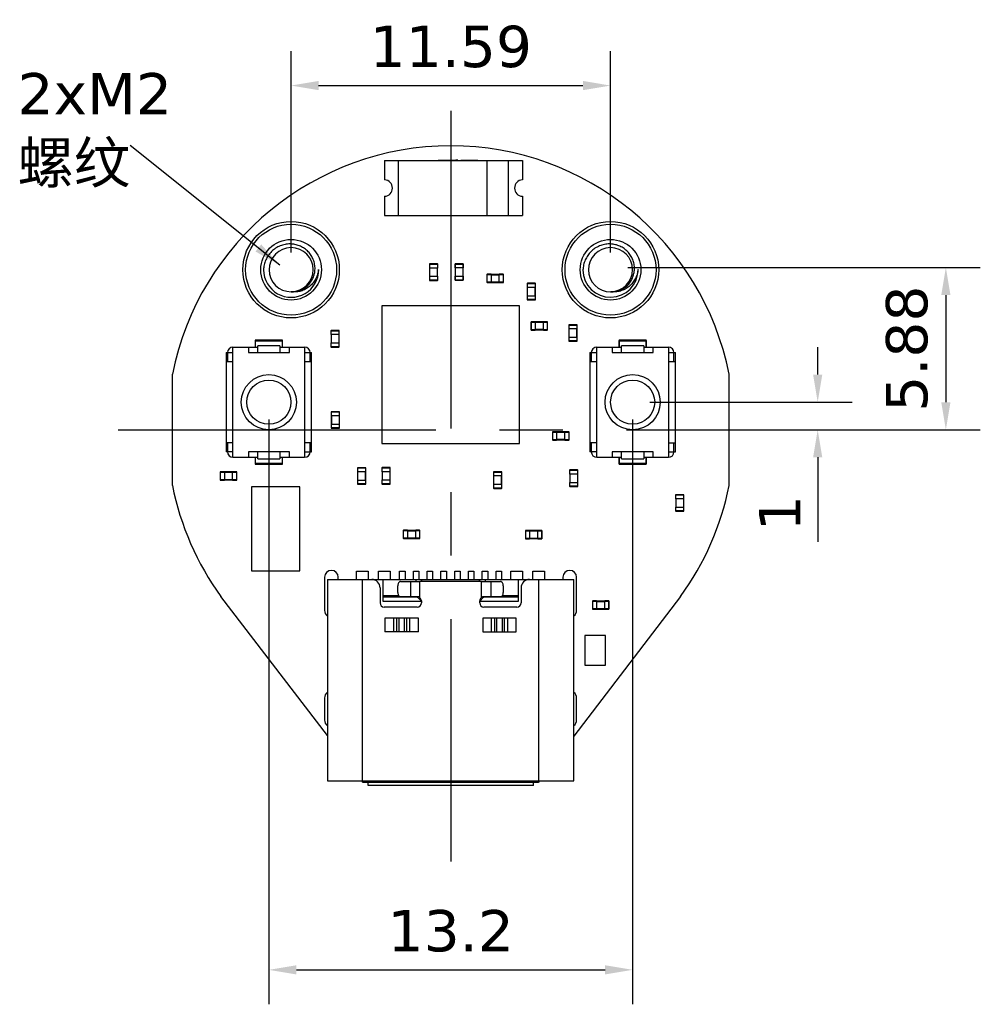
# Model space of a CAD drawing. Header units: millimetres. Extents: x 587 to 698, y 320 to 366.
# Tile 2 of 2: x 663 to 698, y 320 to 355. Entities that reach past the tile are written whole.
import ezdxf

# ---------------------------------------------------------------- set-up
doc = ezdxf.new("R2010")
doc.units = ezdxf.units.MM
doc.header["$LTSCALE"] = 30.734
doc.header["$PDMODE"] = 3
doc.header["$PDSIZE"] = 0.3125
doc.linetypes.add('CENTER', pattern=[0.6, 0.375, -0.075, 0.075, -0.075])
doc.linetypes.add('CENTER2', pattern=[28.575, 19.05, -3.175, 3.175, -3.175])
doc.layers.get('0').update_dxf_attribs({"linetype": 'CONTINUOUS'})
doc.layers.get('Defpoints').update_dxf_attribs({"linetype": 'CONTINUOUS'})
doc.layers.add('3中心线层', color=1, linetype='CENTER2')
doc.layers.add('6文字层', color=3, linetype='CONTINUOUS')
doc.layers.add('dim', color=6, linetype='CONTINUOUS', lineweight=9)
doc.styles.add('Verdana', font='verdana.ttf', dxfattribs={"height": 1.5})
doc.dimstyles.new('aaaaaaaa 3.0', dxfattribs={"dimtxt": 1.5, "dimasz": 1, "dimexe": 1.25, "dimexo": 0.625, "dimtad": 1, "dimzin": 9, "dimdsep": 46, "dimtxsty": 'Verdana', "dimcen": 0, "dimazin": 0, "dimtfac": 1, "dimtofl": 0, "dimtmove": 0, "dimatfit": 3, "dimfxl": 1, "dimlwd": 25, "dimlwe": 25, "dimarcsym": 0})

# ---------------------------------------------------------------- blocks, each defined once
blk = doc.blocks.new('*D24')
at = {"layer": 'Defpoints', "color": 0}
for p in [(684.908, 352.9), (673.318, 346.219), (684.908, 346.214)]:
    blk.add_point(p, dxfattribs=at)
at = {"layer": 'dim', "color": 0, "lineweight": 25}
for p, q in [((673.318, 346.844), (673.318, 354.15)), ((684.908, 346.839), (684.908, 354.15)), ((674.318, 352.9), (683.908, 352.9))]:
    blk.add_line(p, q, dxfattribs=at)
at = {"layer": 'dim', "color": 0}
for points in [[(674.318, 353.067), (674.318, 352.733), (673.318, 352.9)], [(683.908, 352.733), (683.908, 353.067), (684.908, 352.9)]]:
    blk.add_solid(points, dxfattribs=at)
at = {"layer": 'dim', "color": 0, "insert": (679.113, 354.306), "char_height": 1.5, "attachment_point": 5, "style": 'Verdana'}
blk.add_mtext('11.59', dxfattribs=at)
blk = doc.blocks.new('*D25')
at = {"layer": 'Defpoints', "color": 0}
for p in [(684.908, 346.296), (689.21, 340.413), (697.074, 340.413)]:
    blk.add_point(p, dxfattribs=at)
at = {"layer": 'dim', "color": 0, "lineweight": 25}
for p, q in [((685.533, 346.296), (698.324, 346.296)), ((697.074, 345.296), (697.074, 341.413)), ((689.835, 340.413), (698.324, 340.413))]:
    blk.add_line(p, q, dxfattribs=at)
at = {"layer": 'dim', "color": 0}
for points in [[(697.241, 345.296), (696.907, 345.296), (697.074, 346.296)], [(696.907, 341.413), (697.241, 341.413), (697.074, 340.413)]]:
    blk.add_solid(points, dxfattribs=at)
at = {"layer": 'dim', "color": 0, "insert": (695.665, 343.355), "char_height": 1.5, "attachment_point": 5, "rotation": 90, "style": 'Verdana'}
blk.add_mtext('5.88', dxfattribs=at)
blk = doc.blocks.new('*D26')
at = {"layer": 'Defpoints', "color": 0}
for p in [(672.51, 341.413), (685.71, 341.413), (685.71, 320.818)]:
    blk.add_point(p, dxfattribs=at)
at = {"layer": 'dim', "color": 0, "lineweight": 25}
for p, q in [((672.51, 340.788), (672.51, 319.568)), ((685.71, 340.788), (685.71, 319.568)), ((673.51, 320.818), (684.71, 320.818))]:
    blk.add_line(p, q, dxfattribs=at)
at = {"layer": 'dim', "color": 0}
for points in [[(673.51, 320.984), (673.51, 320.651), (672.51, 320.818)], [(684.71, 320.651), (684.71, 320.984), (685.71, 320.818)]]:
    blk.add_solid(points, dxfattribs=at)
at = {"layer": 'dim', "color": 0, "insert": (679.11, 322.224), "char_height": 1.5, "attachment_point": 5, "style": 'Verdana'}
blk.add_mtext('13.2', dxfattribs=at)
blk = doc.blocks.new('*D27')
at = {"layer": 'Defpoints', "color": 0}
for p in [(685.71, 341.413), (685.71, 340.413), (692.424, 340.413)]:
    blk.add_point(p, dxfattribs=at)
at = {"layer": 'dim', "color": 0, "lineweight": 25}
for p, q in [((692.424, 342.413), (692.424, 343.413)), ((686.335, 341.413), (693.674, 341.413)), ((686.335, 340.413), (693.674, 340.413)), ((692.424, 339.413), (692.424, 336.351))]:
    blk.add_line(p, q, dxfattribs=at)
at = {"layer": 'dim', "color": 0}
for points in [[(692.258, 342.413), (692.591, 342.413), (692.424, 341.413)], [(692.591, 339.413), (692.258, 339.413), (692.424, 340.413)]]:
    blk.add_solid(points, dxfattribs=at)
at = {"layer": 'dim', "color": 0, "insert": (691.047, 337.382), "char_height": 1.5, "attachment_point": 5, "rotation": 90, "style": 'Verdana'}
blk.add_mtext('1', dxfattribs=at)

msp = doc.modelspace()

# ---------------------------------------------------------------- linework, layer by layer
at = {"linetype": 'Continuous'}
for p, q in [((676.71, 350.181), (676.71, 349.481)), ((676.71, 350.181), (681.71, 350.181)), ((677.21, 348.181), (677.21, 350.181)), ((678.654, 350.181), (678.654, 350.191)), ((678.654, 350.191), (678.776, 350.191)), ((678.706, 350.181), (678.706, 350.191)), ((678.725, 350.181), (678.725, 350.191)), ((678.776, 350.181), (678.776, 350.191)), ((678.784, 350.181), (678.784, 350.191)), ((678.784, 350.191), (679.178, 350.191)), ((678.804, 350.181), (678.804, 350.191)), ((678.824, 350.181), (678.824, 350.191)), ((678.876, 350.181), (678.876, 350.191)), ((678.895, 350.181), (678.895, 350.191)), ((678.946, 350.181), (678.946, 350.191)), ((678.954, 350.181), (678.954, 350.191)), ((678.974, 350.181), (678.974, 350.191)), ((679.025, 350.191), (679.025, 350.181)), ((679.064, 350.181), (679.064, 350.191)), ((679.085, 350.181), (679.085, 350.191)), ((679.09, 350.181), (679.09, 350.191)), ((679.093, 350.181), (679.093, 350.191)), ((679.163, 350.181), (679.163, 350.191)), ((679.167, 350.181), (679.167, 350.191)), ((679.178, 350.181), (679.178, 350.191)), ((679.178, 350.191), (679.178, 350.181)), ((679.19, 350.181), (679.19, 350.191)), ((679.19, 350.191), (679.291, 350.191)), ((679.222, 350.181), (679.222, 350.191)), ((679.272, 350.181), (679.272, 350.191)), ((679.291, 350.181), (679.291, 350.191)), ((679.295, 350.181), (679.295, 350.191)), ((679.368, 350.191), (679.295, 350.191)), ((679.297, 350.181), (679.297, 350.191)), ((679.351, 350.181), (679.351, 350.191)), ((679.368, 350.181), (679.368, 350.191)), ((679.479, 350.181), (679.479, 350.191)), ((679.479, 350.191), (680.094, 350.191)), ((679.575, 350.181), (679.575, 350.191)), ((679.627, 350.181), (679.627, 350.191)), ((679.758, 350.181), (679.758, 350.191)), ((679.874, 350.181), (679.874, 350.191)), ((679.916, 350.181), (679.916, 350.191)), ((679.938, 350.181), (679.938, 350.191)), ((680.049, 350.181), (680.049, 350.191)), ((680.094, 350.181), (680.094, 350.191)), ((680.422, 350.181), (680.422, 348.181)), ((681.21, 348.181), (681.21, 350.181)), ((681.71, 350.181), (681.71, 349.481)), ((676.71, 348.882), (676.71, 348.181)), ((681.71, 348.882), (681.71, 348.181)), ((676.71, 348.181), (681.71, 348.181)), ((678.336, 346.42), (678.336, 346.28)), ((678.336, 346.42), (678.636, 346.42)), ((678.636, 346.28), (678.336, 346.28)), ((678.341, 346.28), (678.341, 345.98)), ((678.346, 346.28), (678.346, 346.43)), ((678.626, 346.43), (678.346, 346.43)), ((678.351, 345.98), (678.351, 346.28)), ((678.621, 346.28), (678.621, 345.98)), ((678.626, 346.43), (678.626, 346.28)), ((678.631, 345.98), (678.631, 346.28)), ((678.636, 346.28), (678.636, 346.42)), ((679.265, 346.424), (679.265, 346.284)), ((679.265, 346.424), (679.565, 346.424)), ((679.565, 346.284), (679.265, 346.284)), ((679.27, 346.284), (679.27, 345.984)), ((679.275, 346.284), (679.275, 346.434)), ((679.555, 346.434), (679.275, 346.434)), ((679.28, 345.984), (679.28, 346.284)), ((679.55, 346.284), (679.55, 345.984)), ((679.555, 346.434), (679.555, 346.284)), ((679.56, 345.984), (679.56, 346.284)), ((679.565, 346.284), (679.565, 346.424)), ((678.336, 345.98), (678.336, 345.84)), ((678.336, 345.98), (678.636, 345.98)), ((678.636, 345.84), (678.336, 345.84)), ((678.346, 345.83), (678.346, 345.98)), ((678.346, 345.83), (678.626, 345.83)), ((678.626, 345.98), (678.626, 345.83)), ((678.636, 345.84), (678.636, 345.98)), ((679.265, 345.984), (679.265, 345.844)), ((679.265, 345.984), (679.565, 345.984)), ((679.565, 345.844), (679.265, 345.844)), ((679.275, 345.834), (679.275, 345.984)), ((679.275, 345.834), (679.555, 345.834)), ((679.555, 345.984), (679.555, 345.834)), ((679.565, 345.844), (679.565, 345.984)), ((680.423, 346.042), (680.423, 345.762)), ((680.423, 346.042), (680.573, 346.042)), ((680.433, 345.752), (680.433, 346.052)), ((680.573, 346.052), (680.433, 346.052)), ((680.573, 346.052), (680.573, 345.752)), ((680.873, 346.047), (680.573, 346.047)), ((680.573, 346.037), (680.873, 346.037)), ((680.873, 345.752), (680.873, 346.052)), ((681.013, 346.052), (680.873, 346.052)), ((680.873, 346.042), (681.023, 346.042)), ((681.013, 346.052), (681.013, 345.752)), ((681.023, 345.762), (681.023, 346.042)), ((680.573, 345.762), (680.423, 345.762)), ((680.433, 345.752), (680.573, 345.752)), ((680.873, 345.767), (680.573, 345.767)), ((680.573, 345.757), (680.873, 345.757)), ((681.023, 345.762), (680.873, 345.762)), ((680.873, 345.752), (681.013, 345.752)), ((681.884, 345.716), (681.884, 345.576)), ((681.884, 345.716), (682.184, 345.716)), ((682.184, 345.576), (681.884, 345.576)), ((681.889, 345.576), (681.889, 345.276)), ((681.894, 345.576), (681.894, 345.726)), ((682.174, 345.726), (681.894, 345.726)), ((681.899, 345.276), (681.899, 345.576)), ((682.169, 345.576), (682.169, 345.276)), ((682.174, 345.726), (682.174, 345.576)), ((682.179, 345.276), (682.179, 345.576)), ((682.184, 345.576), (682.184, 345.716)), ((681.884, 345.276), (681.884, 345.136)), ((681.884, 345.276), (682.184, 345.276)), ((682.184, 345.136), (681.884, 345.136)), ((681.894, 345.126), (681.894, 345.276)), ((681.894, 345.126), (682.174, 345.126)), ((682.174, 345.276), (682.174, 345.126)), ((682.184, 345.136), (682.184, 345.276)), ((676.61, 344.913), (676.61, 339.913)), ((681.61, 344.913), (676.61, 344.913)), ((681.61, 339.913), (681.61, 344.913)), ((674.774, 343.864), (674.774, 344.014)), ((675.054, 344.014), (674.774, 344.014)), ((675.054, 344.014), (675.054, 343.864)), ((682.023, 344.32), (682.023, 344.04)), ((682.023, 344.32), (682.173, 344.32)), ((682.173, 344.04), (682.023, 344.04)), ((682.033, 344.03), (682.033, 344.33)), ((682.173, 344.33), (682.033, 344.33)), ((682.033, 344.03), (682.173, 344.03)), ((682.173, 344.33), (682.173, 344.03)), ((682.473, 344.325), (682.173, 344.325)), ((682.173, 344.315), (682.473, 344.315)), ((682.473, 344.045), (682.173, 344.045)), ((682.173, 344.035), (682.473, 344.035)), ((682.473, 344.03), (682.473, 344.33)), ((682.613, 344.33), (682.473, 344.33)), ((682.473, 344.32), (682.623, 344.32)), ((682.623, 344.04), (682.473, 344.04)), ((682.473, 344.03), (682.613, 344.03)), ((682.613, 344.33), (682.613, 344.03)), ((682.623, 344.04), (682.623, 344.32)), ((683.395, 344.213), (683.395, 344.073)), ((683.395, 344.213), (683.695, 344.213)), ((683.695, 344.073), (683.395, 344.073)), ((683.4, 344.073), (683.4, 343.773)), ((683.405, 344.073), (683.405, 344.223)), ((683.685, 344.223), (683.405, 344.223)), ((683.41, 343.773), (683.41, 344.073)), ((683.68, 344.073), (683.68, 343.773)), ((683.685, 344.223), (683.685, 344.073)), ((683.69, 343.773), (683.69, 344.073)), ((683.695, 344.073), (683.695, 344.213)), ((672.03, 343.413), (672.03, 343.663)), ((672.99, 343.663), (672.03, 343.663)), ((672.99, 343.663), (672.99, 343.413)), ((674.764, 344.004), (674.764, 343.864)), ((674.764, 344.004), (675.064, 344.004)), ((675.064, 343.864), (674.764, 343.864)), ((674.769, 343.864), (674.769, 343.564)), ((674.779, 343.564), (674.779, 343.864)), ((675.049, 343.864), (675.049, 343.564)), ((675.059, 343.564), (675.059, 343.864)), ((675.064, 343.864), (675.064, 344.004)), ((683.395, 343.773), (683.395, 343.633)), ((683.395, 343.773), (683.695, 343.773)), ((683.405, 343.623), (683.405, 343.773)), ((683.685, 343.773), (683.685, 343.623)), ((683.695, 343.633), (683.695, 343.773)), ((686.19, 343.663), (685.23, 343.663)), ((685.23, 343.413), (685.23, 343.663)), ((686.19, 343.663), (686.19, 343.413)), ((671.21, 339.413), (671.21, 343.413)), ((671.21, 343.413), (672.11, 343.413)), ((671.767, 343.413), (671.767, 343.213)), ((672.01, 343.643), (672.01, 343.413)), ((672.01, 343.643), (673.01, 343.643)), ((672.11, 343.213), (672.11, 343.463)), ((672.91, 343.463), (672.11, 343.463)), ((672.91, 343.463), (672.91, 343.213)), ((672.91, 343.413), (673.81, 343.413)), ((673.01, 343.413), (673.01, 343.643)), ((673.254, 343.213), (673.254, 343.413)), ((673.81, 343.413), (673.81, 339.413)), ((674.764, 343.564), (674.764, 343.424)), ((674.764, 343.564), (675.064, 343.564)), ((675.064, 343.424), (674.764, 343.424)), ((674.774, 343.414), (674.774, 343.564)), ((674.774, 343.414), (675.054, 343.414)), ((675.054, 343.564), (675.054, 343.414)), ((675.064, 343.424), (675.064, 343.564)), ((683.695, 343.633), (683.395, 343.633)), ((683.405, 343.623), (683.685, 343.623)), ((684.41, 343.413), (685.31, 343.413)), ((684.41, 339.413), (684.41, 343.413)), ((684.967, 343.413), (684.967, 343.213)), ((685.21, 343.643), (686.21, 343.643)), ((685.21, 343.643), (685.21, 343.413)), ((686.11, 343.463), (685.31, 343.463)), ((685.31, 343.213), (685.31, 343.463)), ((686.11, 343.463), (686.11, 343.213)), ((686.11, 343.413), (687.01, 343.413)), ((686.21, 343.413), (686.21, 343.643)), ((686.454, 343.213), (686.454, 343.413)), ((687.01, 343.413), (687.01, 339.413)), ((670.96, 343.213), (670.96, 339.613)), ((670.96, 343.213), (671.21, 343.213)), ((671.01, 343.213), (671.01, 342.89)), ((671.767, 343.213), (673.254, 343.213)), ((673.81, 343.213), (674.06, 343.213)), ((674.01, 342.89), (674.01, 343.213)), ((674.06, 339.613), (674.06, 343.213)), ((684.16, 343.213), (684.41, 343.213)), ((684.16, 343.213), (684.16, 339.613)), ((684.21, 343.213), (684.21, 342.89)), ((684.967, 343.213), (686.454, 343.213)), ((687.01, 343.213), (687.26, 343.213)), ((687.21, 342.89), (687.21, 343.213)), ((687.26, 339.613), (687.26, 343.213)), ((670.96, 342.89), (671.21, 342.89)), ((670.962, 342.89), (670.962, 339.936)), ((673.81, 342.89), (674.06, 342.89)), ((684.16, 342.89), (684.41, 342.89)), ((687.01, 342.89), (687.26, 342.89)), ((687.259, 339.936), (687.259, 342.89)), ((669.01, 338.393), (669.01, 342.433)), ((689.21, 338.393), (689.21, 342.433)), ((674.774, 341.058), (674.774, 340.918)), ((674.774, 341.058), (675.074, 341.058)), ((675.074, 340.918), (674.774, 340.918)), ((674.779, 340.918), (674.779, 340.618)), ((674.784, 340.918), (674.784, 341.068)), ((675.064, 341.068), (674.784, 341.068)), ((674.789, 340.618), (674.789, 340.918)), ((675.059, 340.918), (675.059, 340.618)), ((675.064, 341.068), (675.064, 340.918)), ((675.069, 340.618), (675.069, 340.918)), ((675.074, 340.918), (675.074, 341.058)), ((674.774, 340.618), (674.774, 340.478)), ((674.774, 340.618), (675.074, 340.618)), ((675.074, 340.478), (674.774, 340.478)), ((674.784, 340.468), (674.784, 340.618)), ((674.784, 340.468), (675.064, 340.468)), ((675.064, 340.618), (675.064, 340.468)), ((675.074, 340.478), (675.074, 340.618)), ((682.803, 340.33), (682.953, 340.33)), ((682.803, 340.33), (682.803, 340.05)), ((682.953, 340.34), (682.813, 340.34)), ((682.813, 340.04), (682.813, 340.34)), ((682.953, 340.34), (682.953, 340.04)), ((683.253, 340.335), (682.953, 340.335)), ((682.953, 340.325), (683.253, 340.325)), ((683.393, 340.34), (683.253, 340.34)), ((683.253, 340.04), (683.253, 340.34)), ((683.253, 340.33), (683.403, 340.33)), ((683.393, 340.34), (683.393, 340.04)), ((683.403, 340.05), (683.403, 340.33)), ((671.21, 339.936), (670.96, 339.936)), ((671.01, 339.936), (671.01, 339.613)), ((674.06, 339.936), (673.81, 339.936)), ((674.01, 339.613), (674.01, 339.936)), ((676.61, 339.913), (681.61, 339.913)), ((682.953, 340.05), (682.803, 340.05)), ((682.813, 340.04), (682.953, 340.04)), ((683.253, 340.055), (682.953, 340.055)), ((682.953, 340.045), (683.253, 340.045)), ((683.403, 340.05), (683.253, 340.05)), ((683.253, 340.04), (683.393, 340.04)), ((684.41, 339.936), (684.16, 339.936)), ((684.21, 339.936), (684.21, 339.613)), ((687.01, 339.936), (687.26, 339.936)), ((687.21, 339.613), (687.21, 339.936)), ((671.21, 339.613), (670.96, 339.613)), ((671.21, 339.413), (672.11, 339.413)), ((671.767, 339.613), (671.767, 339.413)), ((673.254, 339.613), (671.767, 339.613)), ((672.01, 339.413), (672.01, 339.183)), ((672.03, 339.163), (672.03, 339.413)), ((672.11, 339.363), (672.11, 339.613)), ((672.11, 339.363), (672.91, 339.363)), ((672.91, 339.613), (672.91, 339.363)), ((672.91, 339.413), (673.81, 339.413)), ((672.99, 339.413), (672.99, 339.163)), ((673.01, 339.183), (673.01, 339.413)), ((673.254, 339.413), (673.254, 339.613)), ((673.81, 339.613), (674.06, 339.613)), ((684.41, 339.613), (684.16, 339.613)), ((684.41, 339.413), (685.31, 339.413)), ((686.454, 339.613), (684.967, 339.613)), ((684.967, 339.613), (684.967, 339.413)), ((685.21, 339.413), (685.21, 339.183)), ((685.23, 339.163), (685.23, 339.413)), ((685.31, 339.363), (685.31, 339.613)), ((685.31, 339.363), (686.11, 339.363)), ((686.11, 339.613), (686.11, 339.363)), ((686.11, 339.413), (687.01, 339.413)), ((686.19, 339.413), (686.19, 339.163)), ((686.21, 339.183), (686.21, 339.413)), ((686.454, 339.413), (686.454, 339.613)), ((687.01, 339.613), (687.26, 339.613)), ((673.01, 339.183), (672.01, 339.183)), ((672.03, 339.163), (672.99, 339.163)), ((675.727, 339.026), (675.727, 338.886)), ((675.727, 339.026), (676.027, 339.026)), ((675.737, 338.886), (675.737, 339.036)), ((676.017, 339.036), (675.737, 339.036)), ((676.017, 339.036), (676.017, 338.886)), ((676.027, 338.886), (676.027, 339.026)), ((676.616, 339.031), (676.616, 338.891)), ((676.616, 339.031), (676.916, 339.031)), ((676.626, 338.891), (676.626, 339.041)), ((676.906, 339.041), (676.626, 339.041)), ((676.906, 339.041), (676.906, 338.891)), ((676.916, 338.891), (676.916, 339.031)), ((686.21, 339.183), (685.21, 339.183)), ((685.23, 339.163), (686.19, 339.163)), ((670.747, 338.876), (670.747, 338.596)), ((670.747, 338.876), (670.897, 338.876)), ((670.757, 338.586), (670.757, 338.886)), ((670.897, 338.886), (670.757, 338.886)), ((670.897, 338.886), (670.897, 338.586)), ((671.197, 338.881), (670.897, 338.881)), ((670.897, 338.871), (671.197, 338.871)), ((671.197, 338.586), (671.197, 338.886)), ((671.337, 338.886), (671.197, 338.886)), ((671.197, 338.876), (671.347, 338.876)), ((671.337, 338.886), (671.337, 338.586)), ((671.347, 338.596), (671.347, 338.876)), ((676.027, 338.886), (675.727, 338.886)), ((675.732, 338.886), (675.732, 338.586)), ((675.742, 338.586), (675.742, 338.886)), ((676.012, 338.886), (676.012, 338.586)), ((676.022, 338.586), (676.022, 338.886)), ((676.916, 338.891), (676.616, 338.891)), ((676.621, 338.891), (676.621, 338.591)), ((676.631, 338.591), (676.631, 338.891)), ((676.901, 338.891), (676.901, 338.591)), ((676.911, 338.591), (676.911, 338.891)), ((680.662, 338.876), (680.962, 338.876)), ((680.662, 338.876), (680.662, 338.736)), ((680.962, 338.736), (680.662, 338.736)), ((680.667, 338.736), (680.667, 338.436)), ((680.952, 338.886), (680.672, 338.886)), ((680.672, 338.736), (680.672, 338.886)), ((680.677, 338.436), (680.677, 338.736)), ((680.947, 338.736), (680.947, 338.436)), ((680.952, 338.886), (680.952, 338.736)), ((680.957, 338.436), (680.957, 338.736)), ((680.962, 338.736), (680.962, 338.876)), ((683.425, 338.944), (683.725, 338.944)), ((683.425, 338.944), (683.425, 338.804)), ((683.725, 338.804), (683.425, 338.804)), ((683.43, 338.804), (683.43, 338.504)), ((683.715, 338.954), (683.435, 338.954)), ((683.435, 338.804), (683.435, 338.954)), ((683.44, 338.504), (683.44, 338.804)), ((683.71, 338.804), (683.71, 338.504)), ((683.715, 338.954), (683.715, 338.804)), ((683.72, 338.504), (683.72, 338.804)), ((683.725, 338.804), (683.725, 338.944)), ((670.897, 338.596), (670.747, 338.596)), ((670.757, 338.586), (670.897, 338.586)), ((671.197, 338.601), (670.897, 338.601)), ((670.897, 338.591), (671.197, 338.591)), ((671.347, 338.596), (671.197, 338.596)), ((671.197, 338.586), (671.337, 338.586)), ((671.879, 338.342), (671.879, 335.292)), ((673.629, 338.342), (671.879, 338.342)), ((673.629, 335.292), (673.629, 338.342)), ((675.727, 338.586), (675.727, 338.446)), ((675.727, 338.586), (676.027, 338.586)), ((676.027, 338.446), (675.727, 338.446)), ((675.737, 338.436), (675.737, 338.586)), ((675.737, 338.436), (676.017, 338.436)), ((676.017, 338.586), (676.017, 338.436)), ((676.027, 338.446), (676.027, 338.586)), ((676.616, 338.591), (676.616, 338.451)), ((676.616, 338.591), (676.916, 338.591)), ((676.916, 338.451), (676.616, 338.451)), ((676.626, 338.441), (676.626, 338.591)), ((676.626, 338.441), (676.906, 338.441)), ((676.906, 338.591), (676.906, 338.441)), ((676.916, 338.451), (676.916, 338.591)), ((680.662, 338.436), (680.962, 338.436)), ((680.662, 338.436), (680.662, 338.296)), ((680.962, 338.296), (680.662, 338.296)), ((680.672, 338.286), (680.672, 338.436)), ((680.952, 338.436), (680.952, 338.286)), ((680.962, 338.296), (680.962, 338.436)), ((683.425, 338.504), (683.725, 338.504)), ((683.425, 338.504), (683.425, 338.364)), ((683.725, 338.364), (683.425, 338.364)), ((683.435, 338.354), (683.435, 338.504)), ((683.435, 338.354), (683.715, 338.354)), ((683.715, 338.504), (683.715, 338.354)), ((683.725, 338.364), (683.725, 338.504)), ((680.672, 338.286), (680.952, 338.286)), ((687.269, 338.046), (687.569, 338.046)), ((687.269, 338.046), (687.269, 337.906)), ((687.559, 338.056), (687.279, 338.056)), ((687.279, 337.906), (687.279, 338.056)), ((687.559, 338.056), (687.559, 337.906)), ((687.569, 337.906), (687.569, 338.046)), ((687.569, 337.906), (687.269, 337.906)), ((687.269, 337.606), (687.569, 337.606)), ((687.269, 337.606), (687.269, 337.466)), ((687.274, 337.906), (687.274, 337.606)), ((687.279, 337.456), (687.279, 337.606)), ((687.284, 337.606), (687.284, 337.906)), ((687.554, 337.906), (687.554, 337.606)), ((687.559, 337.606), (687.559, 337.456)), ((687.564, 337.606), (687.564, 337.906)), ((687.569, 337.466), (687.569, 337.606)), ((687.569, 337.466), (687.269, 337.466)), ((687.279, 337.456), (687.559, 337.456)), ((677.389, 336.756), (677.539, 336.756)), ((677.389, 336.756), (677.389, 336.476)), ((677.539, 336.766), (677.399, 336.766)), ((677.399, 336.466), (677.399, 336.766)), ((677.539, 336.766), (677.539, 336.466)), ((677.839, 336.761), (677.539, 336.761)), ((677.539, 336.751), (677.839, 336.751)), ((677.979, 336.766), (677.839, 336.766)), ((677.839, 336.466), (677.839, 336.766)), ((677.839, 336.756), (677.989, 336.756)), ((677.979, 336.766), (677.979, 336.466)), ((677.989, 336.476), (677.989, 336.756)), ((681.821, 336.748), (681.971, 336.748)), ((681.821, 336.748), (681.821, 336.468)), ((681.971, 336.758), (681.831, 336.758)), ((681.831, 336.458), (681.831, 336.758)), ((681.971, 336.758), (681.971, 336.458)), ((682.271, 336.753), (681.971, 336.753)), ((681.971, 336.743), (682.271, 336.743)), ((682.411, 336.758), (682.271, 336.758)), ((682.271, 336.458), (682.271, 336.758)), ((682.271, 336.748), (682.421, 336.748)), ((682.411, 336.758), (682.411, 336.458)), ((682.421, 336.468), (682.421, 336.748)), ((677.539, 336.476), (677.389, 336.476)), ((677.399, 336.466), (677.539, 336.466)), ((677.839, 336.481), (677.539, 336.481)), ((677.539, 336.471), (677.839, 336.471)), ((677.989, 336.476), (677.839, 336.476)), ((677.839, 336.466), (677.979, 336.466)), ((681.971, 336.468), (681.821, 336.468)), ((681.831, 336.458), (681.971, 336.458)), ((682.271, 336.473), (681.971, 336.473)), ((681.971, 336.463), (682.271, 336.463)), ((682.421, 336.468), (682.271, 336.468)), ((682.271, 336.458), (682.411, 336.458)), ((671.879, 335.292), (673.629, 335.292)), ((675.694, 335.281), (676.114, 335.281)), ((675.694, 334.981), (675.694, 335.281)), ((676.114, 335.281), (676.114, 334.981)), ((676.494, 335.281), (676.914, 335.281)), ((676.494, 334.981), (676.494, 335.281)), ((676.914, 335.281), (676.914, 334.981)), ((677.254, 335.281), (677.454, 335.281)), ((677.254, 334.981), (677.254, 335.281)), ((677.454, 335.281), (677.454, 334.981)), ((677.754, 335.281), (677.954, 335.281)), ((677.754, 334.981), (677.754, 335.281)), ((677.954, 335.281), (677.954, 334.981)), ((678.254, 335.281), (678.454, 335.281)), ((678.254, 334.981), (678.254, 335.281)), ((678.454, 335.281), (678.454, 334.981)), ((678.754, 335.281), (678.954, 335.281)), ((678.754, 334.981), (678.754, 335.281)), ((678.954, 335.281), (678.954, 334.981)), ((679.254, 335.281), (679.454, 335.281)), ((679.254, 334.981), (679.254, 335.281)), ((679.454, 335.281), (679.454, 334.981)), ((679.754, 335.281), (679.954, 335.281)), ((679.754, 334.981), (679.754, 335.281)), ((679.954, 335.281), (679.954, 334.981)), ((680.254, 335.281), (680.454, 335.281)), ((680.254, 334.981), (680.254, 335.281)), ((680.454, 335.281), (680.454, 334.981)), ((680.754, 335.281), (680.954, 335.281)), ((680.754, 334.981), (680.754, 335.281)), ((680.954, 335.281), (680.954, 334.981)), ((681.294, 335.281), (681.714, 335.281)), ((681.294, 334.981), (681.294, 335.281)), ((681.714, 335.281), (681.714, 334.981)), ((682.094, 335.281), (682.514, 335.281)), ((682.094, 334.981), (682.094, 335.281)), ((682.514, 335.281), (682.514, 334.981)), ((674.529, 335.061), (674.529, 333.861)), ((674.634, 334.981), (674.634, 327.681)), ((674.634, 334.981), (683.574, 334.981)), ((675.029, 334.981), (675.029, 335.061)), ((675.914, 327.681), (675.914, 334.981)), ((676.404, 334.981), (676.404, 334.934)), ((676.654, 334.178), (676.654, 334.981)), ((677.191, 334.506), (677.191, 334.756)), ((677.287, 334.906), (677.648, 334.906)), ((677.648, 334.906), (677.994, 334.906)), ((677.648, 334.906), (677.648, 334.356)), ((677.854, 334.906), (677.854, 334.981)), ((680.214, 334.906), (677.994, 334.906)), ((677.994, 334.318), (677.994, 334.906)), ((678.054, 334.981), (678.054, 334.906)), ((680.154, 334.906), (680.154, 334.981)), ((680.214, 334.906), (680.559, 334.906)), ((680.214, 334.906), (680.214, 334.318)), ((680.354, 334.981), (680.354, 334.906)), ((680.559, 334.906), (680.92, 334.906)), ((680.559, 334.906), (680.559, 334.356)), ((681.017, 334.756), (681.017, 334.506)), ((681.554, 334.981), (681.554, 334.178)), ((681.804, 334.934), (681.804, 334.981)), ((682.294, 334.981), (682.294, 327.681)), ((683.179, 335.061), (683.179, 334.981)), ((683.574, 327.681), (683.574, 334.981)), ((683.679, 333.861), (683.679, 335.061)), ((674.634, 329.315), (670.773, 334.365)), ((676.544, 334.681), (676.544, 334.131)), ((676.654, 334.398), (677.222, 334.398)), ((680.986, 334.398), (681.554, 334.398)), ((681.664, 334.681), (681.664, 334.131)), ((687.448, 334.365), (683.574, 329.3)), ((677.904, 334.341), (676.654, 334.341)), ((678.044, 334.178), (676.654, 334.178)), ((677.648, 334.356), (677.287, 334.356)), ((677.894, 334.356), (677.648, 334.356)), ((677.854, 334.346), (677.854, 334.356)), ((677.854, 334.346), (677.893, 334.342)), ((677.904, 334.341), (678.044, 334.189)), ((678.044, 334.206), (678.044, 334.131)), ((680.164, 334.189), (680.303, 334.341)), ((680.164, 334.131), (680.164, 334.206)), ((681.554, 334.178), (680.164, 334.178)), ((681.554, 334.341), (680.303, 334.341)), ((680.559, 334.356), (680.314, 334.356)), ((680.315, 334.342), (680.354, 334.346)), ((680.354, 334.356), (680.354, 334.346)), ((680.92, 334.356), (680.559, 334.356)), ((684.251, 334.191), (684.401, 334.191)), ((684.251, 334.191), (684.251, 333.911)), ((684.401, 334.201), (684.261, 334.201)), ((684.261, 333.901), (684.261, 334.201)), ((684.401, 334.201), (684.401, 333.901)), ((684.701, 334.196), (684.401, 334.196)), ((684.401, 334.186), (684.701, 334.186)), ((684.841, 334.201), (684.701, 334.201)), ((684.701, 333.901), (684.701, 334.201)), ((684.701, 334.191), (684.851, 334.191)), ((684.841, 334.201), (684.841, 333.901)), ((684.851, 333.911), (684.851, 334.191)), ((677.894, 333.981), (676.694, 333.981)), ((681.514, 333.981), (680.314, 333.981)), ((684.401, 333.911), (684.251, 333.911)), ((684.261, 333.901), (684.401, 333.901)), ((684.701, 333.916), (684.401, 333.916)), ((684.401, 333.906), (684.701, 333.906)), ((684.851, 333.911), (684.701, 333.911)), ((684.701, 333.901), (684.841, 333.901)), ((677.935, 333.581), (676.72, 333.581)), ((676.72, 333.581), (676.72, 333.081)), ((677.04, 333.081), (677.04, 333.581)), ((677.144, 333.581), (677.144, 333.081)), ((677.235, 333.081), (677.235, 333.581)), ((677.421, 333.581), (677.421, 333.081)), ((677.512, 333.081), (677.512, 333.581)), ((677.615, 333.581), (677.615, 333.081)), ((677.935, 333.081), (677.935, 333.581)), ((681.486, 333.581), (680.271, 333.581)), ((680.271, 333.581), (680.271, 333.081)), ((680.591, 333.081), (680.591, 333.581)), ((680.695, 333.581), (680.695, 333.081)), ((680.786, 333.081), (680.786, 333.581)), ((680.972, 333.581), (680.972, 333.081)), ((681.063, 333.081), (681.063, 333.581)), ((681.166, 333.581), (681.166, 333.081)), ((681.486, 333.081), (681.486, 333.581)), ((677.935, 333.081), (676.72, 333.081)), ((680.271, 333.081), (681.486, 333.081)), ((684.728, 332.945), (683.972, 332.945)), ((683.972, 332.945), (683.972, 331.877)), ((684.728, 331.877), (684.728, 332.945)), ((683.972, 331.877), (684.728, 331.877)), ((674.529, 330.681), (674.529, 329.881)), ((683.679, 329.881), (683.679, 330.681)), ((674.634, 327.681), (683.574, 327.681)), ((675.935, 327.612), (675.883, 327.681)), ((682.283, 327.612), (675.935, 327.612)), ((676.11, 327.508), (676.11, 327.612)), ((682.11, 327.508), (682.11, 327.612)), ((682.336, 327.681), (682.283, 327.612)), ((682.11, 327.508), (676.11, 327.508))]:
    msp.add_line(p, q, dxfattribs=at)
for centre, radius in [((673.318, 346.219), 1.75), ((684.908, 346.219), 1.75), ((673.318, 346.219), 1.65), ((684.908, 346.219), 1.65), ((673.318, 346.219), 1.1), ((684.908, 346.219), 1.1), ((672.51, 341.413), 1), ((685.71, 341.413), 1), ((672.51, 341.413), 0.8), ((685.71, 341.413), 0.8)]:
    msp.add_circle(centre, radius, dxfattribs=at)
for centre, radius, start, end in [((679.11, 340.413), 10.3, 11.3094, 168.6906), ((676.696, 349.181), 0.3, 272.7434, 87.2566), ((681.725, 349.181), 0.3, 92.7434, 267.2566), ((673.318, 346.219), 0.8, 90.276, 270.1096), ((673.318, 346.222), 0.797, 89.9396, 90.2757), ((673.318, 346.219), 0.8, 270.4418, 89.9404), ((684.908, 346.219), 0.8, 90.4204, 270.254), ((684.908, 346.222), 0.797, 90.084, 90.4201), ((684.908, 346.219), 0.8, 270.5862, 90.0848), ((673.318, 346.219), 1, 180.4449, 0.4449), ((678.346, 346.42), 0.01, 90, 180), ((678.626, 346.42), 0.01, 0, 90), ((679.275, 346.424), 0.01, 90, 180), ((679.555, 346.424), 0.01, 0, 90), ((684.908, 346.219), 1, 180.5893, 0.5893), ((678.346, 345.84), 0.01, 180, 270), ((678.626, 345.84), 0.01, 270, 0), ((679.275, 345.844), 0.01, 180, 270), ((679.555, 345.844), 0.01, 270, 0), ((680.433, 346.042), 0.01, 90, 180), ((681.013, 346.042), 0.01, 0, 90), ((680.433, 345.762), 0.01, 180, 270), ((681.013, 345.762), 0.01, 270, 0), ((681.894, 345.716), 0.01, 90, 180), ((682.174, 345.716), 0.01, 0, 90), ((673.318, 346.214), 0.795, 270.1076, 270.4448), ((681.894, 345.136), 0.01, 180, 270), ((682.174, 345.136), 0.01, 270, 0), ((684.908, 346.214), 0.795, 270.252, 270.5892), ((674.774, 344.004), 0.01, 90, 180), ((675.054, 344.004), 0.01, 0, 90), ((682.033, 344.32), 0.01, 90, 180), ((682.033, 344.04), 0.01, 180, 270), ((682.613, 344.32), 0.01, 0, 90), ((682.613, 344.04), 0.01, 270, 0), ((683.405, 344.213), 0.01, 90, 180), ((683.685, 344.213), 0.01, 0, 90), ((672.03, 343.643), 0.02, 90, 180), ((672.99, 343.643), 0.02, 0, 90), ((685.23, 343.643), 0.02, 90, 180), ((686.19, 343.643), 0.02, 0, 90), ((671.21, 343.213), 0.2, 90, 180), ((673.81, 343.213), 0.2, 0, 90), ((674.774, 343.424), 0.01, 180, 270), ((675.054, 343.424), 0.01, 270, 0), ((683.405, 343.633), 0.01, 180, 270), ((683.685, 343.633), 0.01, 270, 0), ((684.41, 343.213), 0.2, 90, 180), ((687.01, 343.213), 0.2, 0, 90), ((674.784, 341.058), 0.01, 90, 180), ((675.064, 341.058), 0.01, 0, 90), ((674.784, 340.478), 0.01, 180, 270), ((675.064, 340.478), 0.01, 270, 0), ((682.813, 340.33), 0.01, 90, 180), ((683.393, 340.33), 0.01, 0, 90), ((682.813, 340.05), 0.01, 180, 270), ((683.393, 340.05), 0.01, 270, 0), ((671.21, 339.613), 0.2, 180, 270), ((673.81, 339.613), 0.2, 270, 0), ((684.41, 339.613), 0.2, 180, 270), ((687.01, 339.613), 0.2, 270, 0), ((672.03, 339.183), 0.02, 180, 270), ((672.99, 339.183), 0.02, 270, 0), ((675.737, 339.026), 0.01, 90, 180), ((676.017, 339.026), 0.01, 0, 90), ((676.626, 339.031), 0.01, 90, 180), ((676.906, 339.031), 0.01, 0, 90), ((685.23, 339.183), 0.02, 180, 270), ((686.19, 339.183), 0.02, 270, 0), ((670.757, 338.876), 0.01, 90, 180), ((671.337, 338.876), 0.01, 0, 90), ((680.672, 338.876), 0.01, 90, 180), ((680.952, 338.876), 0.01, 0, 90), ((683.435, 338.944), 0.01, 90, 180), ((683.715, 338.944), 0.01, 0, 90), ((679.11, 340.413), 10.3, 191.3094, 215.9557), ((670.757, 338.596), 0.01, 180, 270), ((671.337, 338.596), 0.01, 270, 0), ((675.737, 338.446), 0.01, 180, 270), ((676.017, 338.446), 0.01, 270, 0), ((676.626, 338.451), 0.01, 180, 270), ((676.906, 338.451), 0.01, 270, 0), ((680.672, 338.296), 0.01, 180, 270), ((680.952, 338.296), 0.01, 270, 0), ((683.435, 338.364), 0.01, 180, 270), ((683.715, 338.364), 0.01, 270, 0), ((679.11, 340.413), 10.3, 324.0443, 348.6906), ((687.279, 338.046), 0.01, 90, 180), ((687.559, 338.046), 0.01, 0, 90), ((687.279, 337.466), 0.01, 180, 270), ((687.559, 337.466), 0.01, 270, 0), ((677.399, 336.756), 0.01, 90, 180), ((677.979, 336.756), 0.01, 0, 90), ((681.831, 336.748), 0.01, 90, 180), ((682.411, 336.748), 0.01, 0, 90), ((677.399, 336.476), 0.01, 180, 270), ((677.979, 336.476), 0.01, 270, 0), ((681.831, 336.468), 0.01, 180, 270), ((682.411, 336.468), 0.01, 270, 0), ((674.779, 335.061), 0.25, 0, 180), ((683.429, 335.061), 0.25, 0, 180), ((676.244, 334.681), 0.3, 0, 90), ((681.964, 334.681), 0.3, 90, 180), ((676.694, 334.131), 0.15, 180, 270), ((677.893, 334.205), 0.151, 48.2409, 89.8721), ((677.894, 334.131), 0.15, 270, 0), ((677.894, 334.206), 0.15, 0, 48.1996), ((680.314, 334.206), 0.15, 131.7701, 180), ((680.314, 334.131), 0.15, 180, 270), ((680.315, 334.204), 0.152, 90.3477, 131.5914), ((681.514, 334.131), 0.15, 270, 0), ((684.261, 334.191), 0.01, 90, 180), ((684.841, 334.191), 0.01, 0, 90), ((674.779, 333.861), 0.25, 180, 234.0171), ((683.429, 333.861), 0.25, 305.9662, 0), ((684.261, 333.911), 0.01, 180, 270), ((684.841, 333.911), 0.01, 270, 0), ((674.779, 330.681), 0.25, 125.9647, 180), ((683.429, 330.681), 0.25, 0, 54.0156), ((674.779, 329.881), 0.25, 180, 234.0171), ((683.429, 329.881), 0.25, 305.9662, 0)]:
    msp.add_arc(centre, radius, start, end, dxfattribs=at)
for points, knots in [([(673.284, 347.153), (673.222, 347.154), (673.098, 347.143), (672.918, 347.089), (672.752, 347.002), (672.606, 346.884), (672.485, 346.74), (672.395, 346.576), (672.336, 346.398), (672.32, 346.274), (672.318, 346.212)], [0, 0, 0, 0, 0.124983, 0.249971, 0.374964, 0.499962, 0.624965, 0.749974, 0.874981, 1, 1, 1, 1]), ([(673.324, 345.419), (673.381, 345.417), (673.497, 345.424), (673.663, 345.471), (673.816, 345.552), (673.949, 345.662), (674.056, 345.798), (674.134, 345.952), (674.179, 346.119), (674.191, 346.292), (674.168, 346.463), (674.112, 346.627), (674.025, 346.776), (673.912, 346.907), (673.776, 347.013), (673.622, 347.092), (673.456, 347.141), (673.342, 347.153), (673.284, 347.153)], [0, 0, 0, 0, 0.062477, 0.124953, 0.187436, 0.249923, 0.312413, 0.374906, 0.437403, 0.499902, 0.562405, 0.624911, 0.687419, 0.74993, 0.812444, 0.87496, 0.937479, 1, 1, 1, 1]), ([(684.872, 347.153), (684.81, 347.154), (684.686, 347.142), (684.506, 347.088), (684.34, 347), (684.195, 346.882), (684.075, 346.738), (683.984, 346.574), (683.926, 346.395), (683.91, 346.271), (683.908, 346.209)], [0, 0, 0, 0, 0.124983, 0.249971, 0.374964, 0.499962, 0.624965, 0.749974, 0.874981, 1, 1, 1, 1]), ([(684.917, 345.42), (684.974, 345.417), (685.089, 345.425), (685.255, 345.472), (685.408, 345.553), (685.541, 345.664), (685.648, 345.8), (685.725, 345.954), (685.77, 346.121), (685.781, 346.294), (685.757, 346.465), (685.701, 346.629), (685.614, 346.778), (685.5, 346.908), (685.364, 347.014), (685.21, 347.093), (685.044, 347.142), (684.93, 347.153), (684.872, 347.153)], [0, 0, 0, 0, 0.062477, 0.124953, 0.187436, 0.249923, 0.312413, 0.374906, 0.437403, 0.499902, 0.562405, 0.624911, 0.687419, 0.74993, 0.812444, 0.87496, 0.937479, 1, 1, 1, 1]), ([(674.318, 346.227), (674.311, 346.168), (674.286, 346.051), (674.217, 345.885), (674.119, 345.735), (673.993, 345.607), (673.845, 345.507), (673.679, 345.438), (673.502, 345.406), (673.383, 345.411), (673.324, 345.419)], [0, 0, 0, 0, 0.125241, 0.250421, 0.375547, 0.500603, 0.625586, 0.750487, 0.87529, 1, 1, 1, 1]), ([(685.908, 346.23), (685.901, 346.171), (685.877, 346.053), (685.809, 345.888), (685.71, 345.737), (685.585, 345.609), (685.437, 345.508), (685.271, 345.439), (685.095, 345.407), (684.975, 345.411), (684.917, 345.42)], [0, 0, 0, 0, 0.125241, 0.250421, 0.375547, 0.500603, 0.625586, 0.750487, 0.87529, 1, 1, 1, 1]), ([(677.287, 334.906), (677.281, 334.906), (677.268, 334.904), (677.249, 334.895), (677.233, 334.881), (677.212, 334.855), (677.195, 334.813), (677.191, 334.776), (677.191, 334.756)], [0, 0, 0, 0, 0.097396, 0.199931, 0.310959, 0.43233, 0.703547, 1, 1, 1, 1]), ([(681.017, 334.756), (681.017, 334.776), (681.012, 334.813), (680.995, 334.855), (680.975, 334.881), (680.958, 334.895), (680.94, 334.904), (680.927, 334.906), (680.92, 334.906)], [0, 0, 0, 0, 0.296453, 0.567671, 0.689041, 0.800069, 0.902604, 1, 1, 1, 1]), ([(677.191, 334.506), (677.191, 334.487), (677.195, 334.45), (677.212, 334.408), (677.233, 334.382), (677.249, 334.367), (677.268, 334.359), (677.281, 334.356), (677.287, 334.356)], [0, 0, 0, 0, 0.296453, 0.567671, 0.689041, 0.800069, 0.902604, 1, 1, 1, 1]), ([(680.92, 334.356), (680.927, 334.356), (680.94, 334.359), (680.958, 334.367), (680.975, 334.382), (680.995, 334.408), (681.012, 334.45), (681.017, 334.487), (681.017, 334.506)], [0, 0, 0, 0, 0.097396, 0.199931, 0.310959, 0.43233, 0.703547, 1, 1, 1, 1])]:
    msp.add_open_spline(points, degree=3, knots=knots, dxfattribs=at)
at = {"layer": '3中心线层', "linetype": 'CENTER'}
for p, q in [((679.11, 351.984), (679.11, 324.744)), ((667.045, 340.413), (691.176, 340.413))]:
    msp.add_line(p, q, dxfattribs=at)

# ---------------------------------------------------------------- texts
at = {"layer": '6文字层', "insert": (663.389, 353.354), "char_height": 1.5, "width": 5.85519, "attachment_point": 1, "style": 'Verdana'}
msp.add_mtext('2xM2{\\f宋体|b0|i0|c134|p2;螺纹}', dxfattribs=at)

# ---------------------------------------------------------------- dimensions: what is measured, and where the dimension line sits
at = {"layer": 'dim'}
dim = msp.add_linear_dim(base=(684.908, 352.9), p1=(673.318, 346.219), p2=(684.908, 346.214), dimstyle='aaaaaaaa 3.0', dxfattribs=at)
dim.commit()
dim.dimension.update_dxf_attribs({"geometry": '*D24', "text_midpoint": (679.113, 354.306)})
dim = msp.add_linear_dim(base=(697.074, 340.413), p1=(684.908, 346.296), p2=(689.21, 340.413), angle=90, dimstyle='aaaaaaaa 3.0', dxfattribs=at)
dim.commit()
dim.dimension.update_dxf_attribs({"geometry": '*D25', "text_midpoint": (697.074, 343.355), "dimtype": 160})
dim = msp.add_linear_dim(base=(692.424, 340.413), p1=(685.71, 341.413), p2=(685.71, 340.413), angle=90, dimstyle='aaaaaaaa 3.0', dxfattribs=at)
dim.commit()
dim.dimension.update_dxf_attribs({"geometry": '*D27', "text_midpoint": (691.047, 337.382)})
dim = msp.add_linear_dim(base=(685.71, 320.818), p1=(672.51, 341.413), p2=(685.71, 341.413), dimstyle='aaaaaaaa 3.0', dxfattribs=at)
dim.commit()
dim.dimension.update_dxf_attribs({"geometry": '*D26', "text_midpoint": (679.11, 320.818), "dimtype": 160})

# ---------------------------------------------------------------- leaders
msp.add_leader([(672.911, 346.383), (667.479, 350.725)], dimstyle='aaaaaaaa 3.0', override={"dimgap": 0.625, "dimtad": 0}, dxfattribs=at)

doc.saveas('drawing.dxf')
